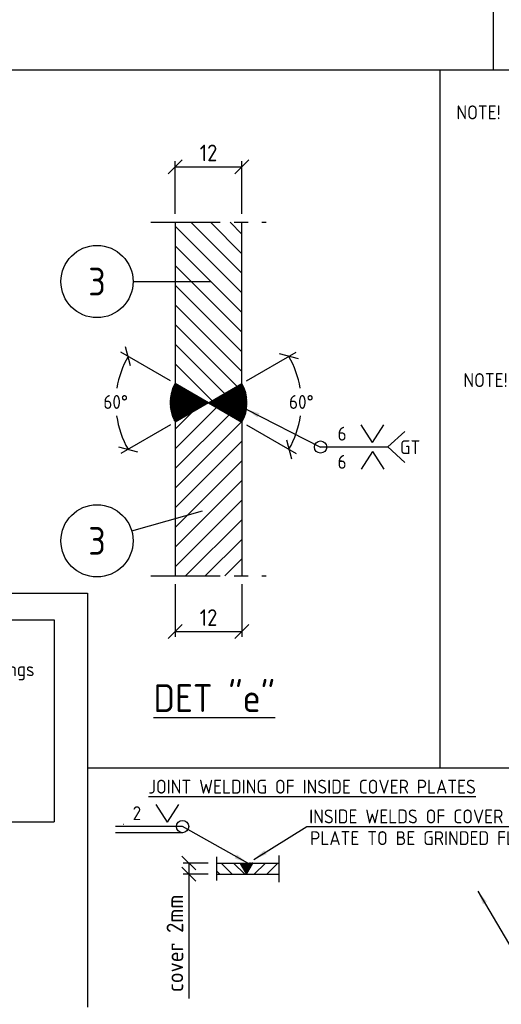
# Model space of a CAD drawing. Extents: x 0 to 84100, y 0 to 59400.
# Tile 15 of 25: x 40375 to 49055, y 31846 to 49581. Entities that reach past the tile are written whole.
import ezdxf
from ezdxf.enums import TextEntityAlignment as Align

# ---------------------------------------------------------------- set-up
doc = ezdxf.new("R2010")
doc.units = 0
doc.header["$LTSCALE"] = 1000
doc.linetypes.add('CENTER', pattern=[2, 1.25, -0.25, 0.25, -0.25])
doc.layers.get('0').update_dxf_attribs({"linetype": 'CONTINUOUS'})
doc.layers.get('DEFPOINTS').update_dxf_attribs({"linetype": 'CONTINUOUS'})
for name, color, linetype in [('STG-CEN-18', 1, 'CENTER'), ('STG-CON-50', 4, 'CONTINUOUS'), ('STX-DIM-18', 1, 'CONTINUOUS'), ('STX-INFO-25', 2, 'CONTINUOUS'), ('STX-NUM-25', 1, 'CONTINUOUS'), ('STX-RAS-18', 1, 'CONTINUOUS')]:
    doc.layers.add(name, color=color, linetype=linetype)
doc.styles.get("Standard").update_dxf_attribs({"font": 'isocp.shx'})
doc.dimstyles.get("Standard").update_dxf_attribs({"dimscale": 100, "dimtxt": 3, "dimasz": 2.5, "dimexe": 1, "dimexo": 1.25, "dimgap": 0.6, "dimtad": 1, "dimtih": 1, "dimtoh": 1, "dimdec": 1, "dimzin": 0, "dimtxsty": 'STANDARD', "dimblk1": 'OBLIQUE', "dimblk2": 'OBLIQUE', "dimsah": 1, "dimcen": 0.09, "dimclrd": 1, "dimclre": 1, "dimclrt": 1, "dimazin": 3, "dimtfac": 1, "dimtdec": 1, "dimtofl": 0, "dimtmove": 0, "dimatfit": 3, "dimtolj": 1, "dimtzin": 0})
doc.dimstyles.new('STANDARD$0', dxfattribs={"dimscale": 100, "dimtxt": 3, "dimasz": 2.5, "dimexe": 1, "dimexo": 1.5, "dimgap": 1, "dimtad": 1, "dimdec": 0, "dimzin": 1, "dimtxsty": 'STANDARD', "dimblk": 'OBLIQUE', "dimcen": 0.09, "dimclrd": 1, "dimclre": 1, "dimclrt": 1, "dimazin": 3, "dimtfac": 1, "dimtdec": 0, "dimtmove": 0, "dimatfit": 3, "dimtolj": 1, "dimtzin": 1})
doc.dimstyles.new('STANDARD$2', dxfattribs={"dimscale": 100, "dimtxt": 2.5, "dimasz": 2.5, "dimexe": 1.5, "dimexo": 1, "dimgap": 1.25, "dimtad": 2, "dimtih": 1, "dimtoh": 1, "dimdec": 0, "dimzin": 0, "dimtxsty": 'STANDARD', "dimblk": 'OBLIQUE', "dimcen": 0, "dimclrd": 1, "dimclre": 1, "dimclrt": 1, "dimazin": 3, "dimtfac": 1, "dimtdec": 0, "dimtmove": 0, "dimatfit": 3, "dimtolj": 1, "dimtzin": 0})

# ---------------------------------------------------------------- blocks, each defined once
blk = doc.blocks.new('_OBLIQUE')
at = {"color": 0, "linetype": 'BYBLOCK'}
blk.add_line((-0.5, -0.5), (0.5, 0.5), dxfattribs=at)
blk = doc.blocks.new('*D56')
at = {"layer": 'DEFPOINTS', "color": 0, "linetype": 'CONTINUOUS'}
for p in [(44378, 46931), (43178, 45931), (44378, 45931)]:
    blk.add_point(p, dxfattribs=at)
at = {"layer": 'STX-DIM-18', "color": 1, "linetype": 'CONTINUOUS'}
for p, q in [((43178, 46081), (43178, 47031)), ((44378, 46081), (44378, 47031)), ((43178, 46931), (44378, 46931))]:
    blk.add_line(p, q, dxfattribs=at)
at = {"layer": 'STX-DIM-18', "color": 1, "linetype": 'CONTINUOUS', "xscale": 250, "yscale": 250, "zscale": 250, "rotation": 180}
blk.add_blockref('_OBLIQUE', (43178, 46931), dxfattribs=at)
at = {"layer": 'STX-DIM-18', "color": 1, "linetype": 'CONTINUOUS', "xscale": 250, "yscale": 250, "zscale": 250}
blk.add_blockref('_OBLIQUE', (44378, 46931), dxfattribs=at)
at = {"layer": 'STX-DIM-18', "color": 1, "linetype": 'CONTINUOUS', "insert": (43778, 47181), "char_height": 300, "attachment_point": 5}
blk.add_mtext('\\A1;12', dxfattribs=at)
blk = doc.blocks.new('*D57')
at = {"layer": 'DEFPOINTS', "color": 0, "linetype": 'CONTINUOUS'}
for p in [(43178, 39562), (44378, 39562), (44378, 38562)]:
    blk.add_point(p, dxfattribs=at)
at = {"layer": 'STX-DIM-18', "color": 1, "linetype": 'CONTINUOUS'}
for p, q in [((43178, 39412), (43178, 38462)), ((44378, 39412), (44378, 38462)), ((43178, 38562), (44378, 38562))]:
    blk.add_line(p, q, dxfattribs=at)
at = {"layer": 'STX-DIM-18', "color": 1, "linetype": 'CONTINUOUS', "xscale": 250, "yscale": 250, "zscale": 250, "rotation": 180}
blk.add_blockref('_OBLIQUE', (43178, 38562), dxfattribs=at)
at = {"layer": 'STX-DIM-18', "color": 1, "linetype": 'CONTINUOUS', "xscale": 250, "yscale": 250, "zscale": 250}
blk.add_blockref('_OBLIQUE', (44378, 38562), dxfattribs=at)
at = {"layer": 'STX-DIM-18', "color": 1, "linetype": 'CONTINUOUS', "insert": (43778, 38812), "char_height": 300, "attachment_point": 5}
blk.add_mtext('\\A1;12', dxfattribs=at)
blk = doc.blocks.new('*D58')
at = {"layer": 'DEFPOINTS', "color": 0, "linetype": 'CONTINUOUS'}
for p in [(44378, 43026), (43778, 42679), (43778, 42679), (45425, 42389), (44378, 42333)]:
    blk.add_point(p, dxfattribs=at)
at = {"layer": 'STX-DIM-18', "color": 1, "linetype": 'CONTINUOUS'}
for p, q in [((44465, 43076), (45356, 43590)), ((44465, 42283), (45356, 41768))]:
    blk.add_line(p, q, dxfattribs=at)
for start, end in [(9.1344, 30), (330, 351.942)]:
    blk.add_arc((43778, 42679), 1673, start, end, dxfattribs=at)
at = {"layer": 'STX-DIM-18', "color": 1, "linetype": 'CONTINUOUS', "xscale": 250, "yscale": 250, "zscale": 250}
for p, rotation in [((45227, 43515), 119.9999999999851), ((45227, 41843), 240)]:
    blk.add_blockref('_OBLIQUE', p, dxfattribs=dict(at, rotation=rotation))
at = {"layer": 'STX-DIM-18', "color": 1, "linetype": 'CONTINUOUS', "insert": (45451, 42695), "char_height": 250, "attachment_point": 5}
blk.add_mtext('\\A1;60%%d', dxfattribs=at)
blk = doc.blocks.new('*D59')
at = {"layer": 'DEFPOINTS', "color": 0, "linetype": 'CONTINUOUS'}
for p in [(43178, 43026), (43778, 42679), (43778, 42679), (42131, 42389), (43178, 42333)]:
    blk.add_point(p, dxfattribs=at)
at = {"layer": 'STX-DIM-18', "color": 1, "linetype": 'CONTINUOUS'}
for p, q in [((43091, 43076), (42200, 43590)), ((43091, 42283), (42200, 41768))]:
    blk.add_line(p, q, dxfattribs=at)
for start, end in [(150, 170.8656), (188.058, 210)]:
    blk.add_arc((43778, 42679), 1673, start, end, dxfattribs=at)
at = {"layer": 'STX-DIM-18', "color": 1, "linetype": 'CONTINUOUS', "xscale": 250, "yscale": 250, "zscale": 250}
for p, rotation in [((42329, 43515), 60.00000000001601), ((42329, 41843), 299.9999999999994)]:
    blk.add_blockref('_OBLIQUE', p, dxfattribs=dict(at, rotation=rotation))
at = {"layer": 'STX-DIM-18', "color": 1, "linetype": 'CONTINUOUS', "insert": (42105, 42695), "char_height": 250, "attachment_point": 5}
blk.add_mtext('\\A1;60%%d', dxfattribs=at)
blk = doc.blocks.new('A$C0537208B')
at = {"layer": 'STX-DIM-18'}
for q in [(0, 3.2), (4.08, 3.2)]:
    blk.add_line((2.04, 0), q, dxfattribs=at)
blk = doc.blocks.new('A$C30F0540D')
at = {"layer": 'STX-DIM-18'}
for q in [(3.06, 5.57), (3.06, 0)]:
    blk.add_line((0, 2.79), q, dxfattribs=at)
at = {"layer": 'STX-INFO-25'}
blk.add_text('GT', height=2.5, dxfattribs=at).set_placement((4.03, 1.5), align=Align.CENTER)
blk = doc.blocks.new('*D214')
at = {"layer": 'DEFPOINTS', "color": 0}
for p in [(43920, 34390), (43422, 34190), (43920, 34190)]:
    blk.add_point(p, dxfattribs=at)
at = {"layer": 'STG-CON-50', "color": 1}
for p, q in [((43770, 34390), (43322, 34390)), ((43422, 34390), (43422, 34190)), ((43770, 34190), (43322, 34190)), ((43422, 34190), (43422, 31948))]:
    blk.add_line(p, q, dxfattribs=at)
at = {"layer": 'STG-CON-50', "color": 1, "xscale": 250, "yscale": 250, "zscale": 250}
for p, rotation in [((43422, 34390), 90), ((43422, 34190), 270)]:
    blk.add_blockref('_OBLIQUE', p, dxfattribs=dict(at, rotation=rotation))
at = {"layer": 'STG-CON-50', "color": 1, "insert": (43172, 32944), "char_height": 300, "attachment_point": 5, "rotation": 90}
blk.add_mtext('\\A1;cover 2mm', dxfattribs=at)

msp = doc.modelspace()

# ---------------------------------------------------------------- hatches: boundary and pattern name
at = {"layer": 'STG-CON-50', "linetype": 'CONTINUOUS'}
h = msp.add_hatch(dxfattribs=at)
h.set_pattern_fill('ANSI37', color=256, scale=6, style=0)
h.set_pattern_definition([(45, (-262465.354, -215740.883), (-13.4703842, 13.4703842), []), (135, (-262465.354, -215740.883), (-13.4703842, -13.4703842), [])])
h.paths.add_polyline_path([(43177.991, 42332.714), (43777.991, 42679.124), (43177.991, 43025.534, 0.267949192)])
h.paths.add_polyline_path([(43777.991, 42679.124), (44377.991, 42332.714, 0.267949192), (44377.991, 43025.534)])
at = {"layer": 'STX-RAS-18', "linetype": 'CONTINUOUS'}
h = msp.add_hatch(dxfattribs=at)
h.set_pattern_fill('ANSI31', color=256, scale=2000, angle=90, style=0)
h.set_pattern_definition([(135, (-24467.26, -4229.35), (-176.7767, -176.7767), [])])
h.paths.add_polyline_path([(44377.991, 45931.051), (43177.991, 45931.051), (43177.991, 43025.534), (43777.991, 42679.124), (44377.991, 43025.534)])
h = msp.add_hatch(dxfattribs=at)
h.set_pattern_fill('ANSI31', color=256, scale=2000, style=0)
h.set_pattern_definition([(45, (-24467.26, -4229.35), (-176.7767, 176.7767), [])])
h.paths.add_polyline_path([(44377.991, 42332.714), (43777.991, 42679.124), (43177.991, 42332.714), (43177.991, 39561.918), (44377.991, 39561.918)])
at = {"layer": 'STX-RAS-18'}
h = msp.add_hatch(dxfattribs=at)
h.set_pattern_fill('ANSI31', color=256, scale=50, angle=90, style=0)
h.set_pattern_definition([(135, (-2405.11, -246.13), (-112.2532, -112.2532), [])])
h.paths.add_polyline_path([(44463.659, 34190.165), (44348.189, 34390.165), (43919.799, 34390.165), (43919.799, 34190.165)])
h = msp.add_hatch(dxfattribs=at)
h.set_pattern_fill('ANSI31', color=256, angle=90, style=0)
h.paths.add_polyline_path([(44579.129, 34390.165), (44348.189, 34390.165), (44463.659, 34190.165)])
h = msp.add_hatch(dxfattribs=at)
h.set_pattern_fill('ANSI31', color=256, scale=50, style=0)
h.set_pattern_definition([(45, (-2405.11, -246.13), (-112.2532, 112.2532), [])])
h.paths.add_polyline_path([(45044.39, 34190.165), (45044.39, 34390.165), (44579.129, 34390.165), (44463.659, 34190.165)])

# ---------------------------------------------------------------- linework, layer by layer
at = {"layer": 'STG-CEN-18', "ltscale": 1000}
for p, q in [((48910.425, 58400), (48910.425, 48670.1)), ((61117.758, 48670.1), (39257.413, 48670.1)), ((47946.962, 48670.1), (47946.962, 36102.925)), ((41596.763, 39250.227), (41596.763, 31791.94)), ((41596.763, 36102.925), (57918.053, 36102.925))]:
    msp.add_line(p, q, dxfattribs=at)
at = {"layer": 'STG-CEN-18', "linetype": 'CENTER'}
for points in [[(42739.516, 45931.051), (44816.466, 45931.051)], [(42739.516, 39561.918), (44816.466, 39561.918)]]:
    msp.add_lwpolyline(points, dxfattribs=at)
at = {"layer": 'STG-CON-50', "linetype": 'CONTINUOUS'}
for p, q in [((43177.991, 45935.765), (43177.991, 43030.249)), ((44377.991, 43025.534), (44377.991, 45931.051)), ((43177.991, 42332.714), (43177.991, 39561.918)), ((44377.991, 42332.714), (44377.991, 39561.918)), ((45946.527, 41928.352), (45947.247, 41928.352)), ((42248.143, 35092.23), (42248.863, 35092.23))]:
    msp.add_line(p, q, dxfattribs=at)
at = {"layer": 'STG-CON-50'}
for p, q in [((43919.799, 34500.514), (43919.799, 34074.893)), ((45044.39, 34523.726), (45044.39, 34044.738)), ((43919.799, 34390.165), (44348.189, 34390.165)), ((44463.659, 34190.165), (44348.189, 34390.165)), ((44463.659, 34190.165), (44579.129, 34390.165)), ((44579.129, 34390.165), (45044.39, 34390.165)), ((43919.799, 34190.165), (45044.39, 34190.165))]:
    msp.add_line(p, q, dxfattribs=at)
at = {"layer": 'STG-CON-50', "linetype": 'CONTINUOUS'}
for points in [[(43777.991, 42679.124), (43177.991, 43025.534)], [(43777.991, 42679.124), (44377.991, 43025.534)], [(43777.991, 42679.124), (43177.991, 42332.714)], [(43777.991, 42679.124), (44377.991, 42332.714)]]:
    msp.add_lwpolyline(points, dxfattribs=at)
for centre, start, end in [((43777.991, 42683.839), 150, 210), ((43777.991, 42679.124), 330, 30)]:
    msp.add_arc(centre, 692.82, start, end, dxfattribs=at)
at = {"layer": 'STX-DIM-18'}
for p, q in [((42418.219, 44863.869), (43814.939, 44863.869)), ((47009.137, 41883.61), (45797.581, 41883.61)), ((42393.385, 40371.175), (43670.702, 40734.761)), ((39257.413, 39250.227), (41596.763, 39250.227)), ((43310.754, 35047.489), (42099.197, 35047.489)), ((43310.754, 34937.098), (42099.197, 34937.098))]:
    msp.add_line(p, q, dxfattribs=at)
at = {"layer": 'STX-DIM-18', "linetype": 'CONTINUOUS'}
for centre in [(45797.581, 41883.61), (43310.754, 35047.489)]:
    msp.add_circle(centre, 110.392, dxfattribs=at)
at = {"layer": 'STX-INFO-25', "color": 4}
for p, q in [((36918.863, 38773.458), (40995.212, 38773.458)), ((40995.212, 38773.458), (40995.212, 35132.278)), ((36918.863, 35132.278), (40995.212, 35132.278))]:
    msp.add_line(p, q, dxfattribs=at)
at = {"layer": 'STX-NUM-25', "linetype": 'CONTINUOUS'}
for centre in [(41768.219, 44863.869), (41768.219, 40193.223)]:
    msp.add_circle(centre, 650, dxfattribs=at)
at = {"layer": 'STX-RAS-18'}
for p, q in [((45547.877, 35047.489), (49768.2, 35047.489)), ((44348.189, 34390.165), (44579.129, 34390.165))]:
    msp.add_line(p, q, dxfattribs=at)

# ---------------------------------------------------------------- block references
at = {"layer": 'STX-DIM-18', "linetype": 'CONTINUOUS', "xscale": 100, "yscale": 100, "zscale": 100}
for name, p in [('A$C0537208B', (46531.485, 41963.645)), ('A$C30F0540D', (47009.138, 41604.99)), ('A$C0537208B', (42833.101, 35127.523))]:
    msp.add_blockref(name, p, dxfattribs=at)
at = {"layer": 'STX-DIM-18', "linetype": 'CONTINUOUS', "xscale": -100, "yscale": 100, "zscale": 100, "rotation": 180}
msp.add_blockref('A$C0537208B', (46531.485, 41803.576), dxfattribs=at)

# ---------------------------------------------------------------- texts
at = {"layer": 'STG-CON-50', "linetype": 'CONTINUOUS', "char_height": 0.72, "attachment_point": 4}
for insert in [(45947.607, 41928.352), (42249.223, 35092.23)]:
    msp.add_mtext('\\A1;z', dxfattribs=dict(at, insert=insert))
at = {"layer": 'STX-INFO-25'}
for s, p in [('NOTE! INSIDE COVER CONE TO BE ASSEMBLED WITH CONE', (52342.035, 47911.812)), ('NOTE! COVER TO BE WELDED', (50429.659, 43089.453)), ('6', (46185.557, 42124.327)), ('6', (46185.557, 41616.567)), ('%%uJOINT WELDING OF INSIDE COVER PLATES', (45645.691, 35765.985)), ('2', (42487.173, 35288.206)), ('INSIDE WELDS OF COVER ', (47413.302, 35230.293)), ('PLATE TO BE GRINDED FLAT', (47645.12, 34839.383))]:
    msp.add_text(s, height=250, dxfattribs=at).set_placement(p, align=Align.MIDDLE)
for s, p in [('Four lower support rings', (37099.688, 37756.258)), ('Other one is RST37-2.', (37099.688, 36331.258))]:
    msp.add_text(s, height=250, dxfattribs=at).set_placement(p)
at = {"layer": 'STX-INFO-25', "color": 4}
msp.add_text('%%uDET "e"', height=500, dxfattribs=at).set_placement((43881.604, 37409.542), align=Align.MIDDLE)
at = {"layer": 'STX-NUM-25', "color": 4, "linetype": 'CONTINUOUS'}
for p in [(41768.219, 44863.869), (41768.219, 40193.223)]:
    msp.add_text('3', height=500, dxfattribs=at).set_placement(p, align=Align.MIDDLE)

# ---------------------------------------------------------------- dimensions: what is measured, and where the dimension line sits
at = {"layer": 'STG-CON-50'}
dim = msp.add_linear_dim(base=(43422.029, 34190.165), p1=(43919.799, 34390.165), p2=(43919.799, 34190.165), angle=90, text='cover 2mm', dimstyle='STANDARD$0', dxfattribs=at)
dim.commit()
dim.dimension.update_dxf_attribs({"geometry": '*D214', "text_midpoint": (43171.999, 32944.291)})
at = {"layer": 'STX-DIM-18', "linetype": 'CONTINUOUS'}
for base, p1, p2, picture, middle in [((44377.991, 46931.051), (43177.991, 45931.051), (44377.991, 45931.051), '*D56', (43777.991, 47181.08)), ((44377.991, 38561.918), (43177.991, 39561.918), (44377.991, 39561.918), '*D57', (43777.991, 38811.947))]:
    dim = msp.add_linear_dim(base=base, p1=p1, p2=p2, text='12', dimstyle='STANDARD$0', dxfattribs=at)
    dim.commit()
    dim.dimension.update_dxf_attribs({"geometry": picture, "text_midpoint": middle})
for base, line1, line2, picture, middle in [((42130.748, 42388.671), ((43777.991, 42679.124), (43177.991, 42332.714)), ((43777.991, 42679.124), (43177.991, 43025.534)), '*D59', (42105.409, 42694.66)), ((45425.234, 42388.671), ((43777.991, 42679.124), (44377.991, 42332.714)), ((43777.991, 42679.124), (44377.991, 43025.534)), '*D58', (45450.573, 42694.66))]:
    dim = msp.add_angular_dim_2l(base=base, line1=line1, line2=line2, text='60%%d', dimstyle='STANDARD$2', dxfattribs=at)
    dim.commit()
    dim.dimension.update_dxf_attribs({"geometry": picture, "text_midpoint": middle, "dimtype": 162})

# ---------------------------------------------------------------- leaders
at = {"layer": 'STX-DIM-18'}
for points in [[(44454.938, 42566.688), (45797.581, 41883.61)], [(44486.404, 34387.408), (43310.754, 35047.489)], [(44592.5, 34454.128), (45547.877, 35047.489)], [(48632.41, 33884.493), (55517.732, 22163.722)]]:
    msp.add_leader(points, dimstyle='STANDARD', dxfattribs=at)

doc.saveas('drawing.dxf')
